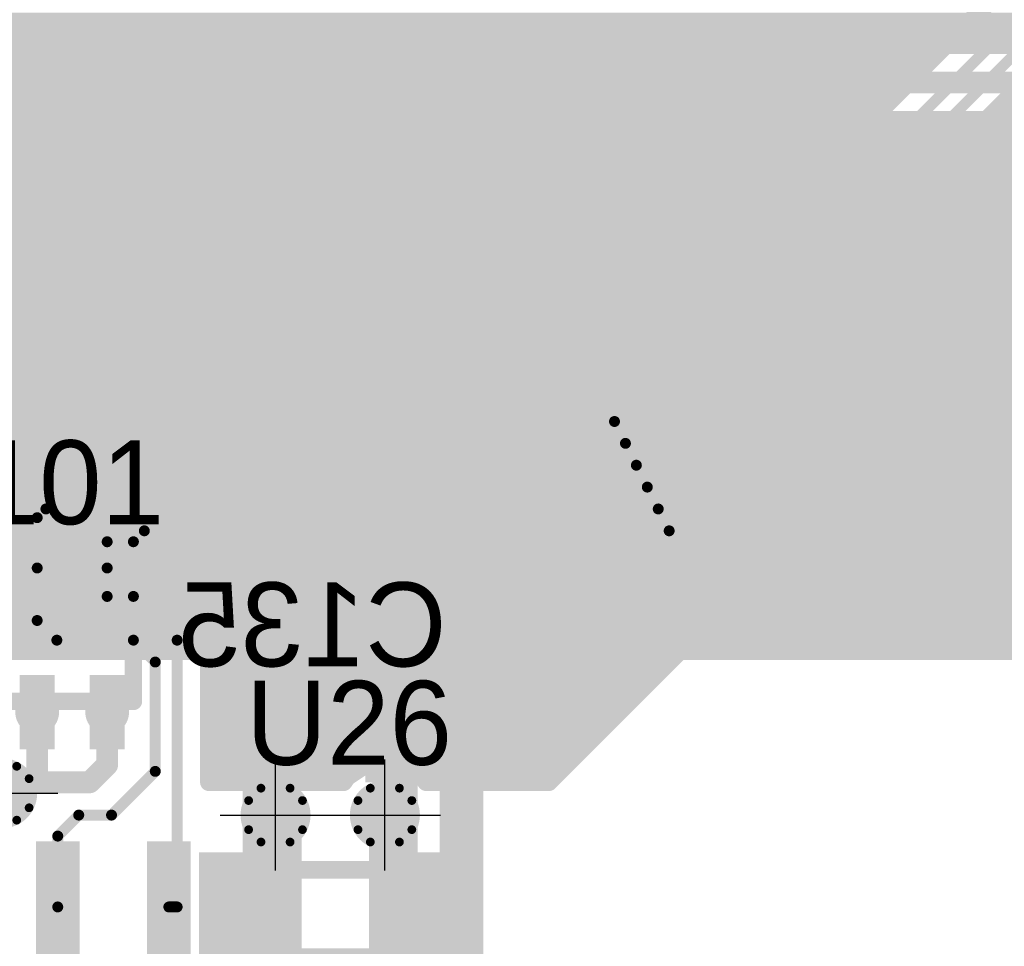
# Model space of a CAD drawing. Extents: x 74 to 326, y 70 to 232.
# Tile 18 of 138: x 184 to 195, y 94 to 104. Entities that reach past the tile are written whole.
import ezdxf

# ---------------------------------------------------------------- set-up
doc = ezdxf.new("R2010")
doc.units = 0
for name, color, linetype in [('Bot_Silk', 7, 'CONTINUOUS'), ('Bottom', 2, 'CONTINUOUS'), ('Drill_Layer', 255, 'CONTINUOUS'), ('Gnd', 12, 'CONTINUOUS'), ('Pwr', 13, 'CONTINUOUS'), ('Top', 1, 'CONTINUOUS'), ('Top_Silk', 6, 'CONTINUOUS')]:
    doc.layers.add(name, color=color, linetype=linetype)

# ---------------------------------------------------------------- blocks, each defined once
blk = doc.blocks.new('Cross')
at = {"layer": 'Drill_Layer', "linetype": 'CONTINUOUS'}
for p, q in [((0, -12.7), (0, 12.7)), ((-12.7, 0), (12.7, 0))]:
    blk.add_line(p, q, dxfattribs=at)
blk = doc.blocks.new('UNIT_DISC')
at = {"linetype": 'CONTINUOUS', "const_width": 0.5}
blk.add_lwpolyline([(0.25, 0, 1), (-0.25, 0, 1)], format="xyb", close=True, dxfattribs=at)
blk = doc.blocks.new('SHAPE_EL_236_236_0_0_0_0')
at = {"xscale": 0.6, "yscale": 0.6, "zscale": 0.6}
blk.add_blockref('UNIT_DISC', (0, 0), dxfattribs=at)
blk = doc.blocks.new('SHAPE_TH45_314_236_39_0_0_0')
at = {"linetype": 'CONTINUOUS', "const_width": 0.1}
for points in [[(0.16647, 0.30788, 0.2530389), (-0.16647, 0.30788, 0.2530389)], [(-0.30788, 0.16647, 0.2530389), (-0.30788, -0.16647, 0.2530389)], [(0.30788, -0.16647, 0.2530389), (0.30788, 0.16647, 0.2530389)], [(-0.16647, -0.30788, 0.2530389), (0.16647, -0.30788, 0.2530389)]]:
    blk.add_lwpolyline(points, format="xyb", dxfattribs=at)
at = {"xscale": 0.1, "yscale": 0.1, "zscale": 0.1}
for p in [(-0.16647, 0.30788), (0.16647, 0.30788), (-0.30788, 0.16647), (0.30788, 0.16647), (-0.30788, -0.16647), (0.30788, -0.16647), (-0.16647, -0.30788), (0.16647, -0.30788)]:
    blk.add_blockref('UNIT_DISC', p, dxfattribs=at)
blk = doc.blocks.new('SHAPE_EL_314_314_0_0_0_0')
at = {"xscale": 0.8, "yscale": 0.8, "zscale": 0.8}
blk.add_blockref('UNIT_DISC', (0, 0), dxfattribs=at)
blk = doc.blocks.new('v0306392')
at = {"layer": 'Bottom'}
blk.add_blockref('SHAPE_EL_236_236_0_0_0_0', (0, 0), dxfattribs=at)
at = {"layer": 'Gnd'}
blk.add_blockref('SHAPE_TH45_314_236_39_0_0_0', (0, 0), dxfattribs=at)
at = {"layer": 'Pwr'}
blk.add_blockref('SHAPE_EL_314_314_0_0_0_0', (0, 0), dxfattribs=at)
at = {"layer": 'Top'}
blk.add_blockref('SHAPE_EL_236_236_0_0_0_0', (0, 0), dxfattribs=at)
blk = doc.blocks.new('v0306395')
at = {"layer": 'Bottom'}
blk.add_blockref('SHAPE_EL_236_236_0_0_0_0', (0, 0), dxfattribs=at)
at = {"layer": 'Gnd'}
blk.add_blockref('SHAPE_EL_314_314_0_0_0_0', (0, 0), dxfattribs=at)
at = {"layer": 'Pwr'}
blk.add_blockref('SHAPE_TH45_314_236_39_0_0_0', (0, 0), dxfattribs=at)
at = {"layer": 'Top'}
blk.add_blockref('SHAPE_EL_236_236_0_0_0_0', (0, 0), dxfattribs=at)
blk = doc.blocks.new('0603_12168')
at = {"layer": 'Bot_Silk', "linetype": 'CONTINUOUS', "const_width": 0.2}
for points in [[(186.55, 96.3), (186.55, 95.7)], [(187.95, 96.3), (186.55, 96.3)], [(187.95, 95.7), (187.95, 96.3)], [(186.55, 95.7), (187.95, 95.7)]]:
    blk.add_lwpolyline(points, dxfattribs=at)
at = {"layer": 'Bot_Silk', "xscale": 0.2, "yscale": 0.2, "zscale": 0.2}
for p in [(186.55, 96.3), (186.55, 96.3), (187.95, 96.3), (187.95, 96.3), (186.55, 95.7), (186.55, 95.7), (187.95, 95.7), (187.95, 95.7)]:
    blk.add_blockref('UNIT_DISC', p, dxfattribs=at)
blk = doc.blocks.new('SHAPE_SQ_314_393_0_0_0_0')
blk.add_solid([(-0.4, -0.5), (0.4, -0.5), (-0.4, 0.5), (0.4, 0.5)])
blk = doc.blocks.new('SHAPE_EL_196_196_0_0_0_0')
at = {"xscale": 0.5, "yscale": 0.5, "zscale": 0.5}
blk.add_blockref('UNIT_DISC', (0, 0), dxfattribs=at)
blk = doc.blocks.new('w800h1000395_F')
at = {"layer": 'Bottom'}
blk.add_blockref('SHAPE_SQ_314_393_0_0_0_0', (0, 0), dxfattribs=at)
at = {"layer": 'Gnd'}
blk.add_blockref('SHAPE_EL_196_196_0_0_0_0', (0, 0), dxfattribs=at)
at = {"layer": 'Pwr'}
blk.add_blockref('SHAPE_EL_196_196_0_0_0_0', (0, 0), dxfattribs=at)
blk = doc.blocks.new('w800h1000392_F')
at = {"layer": 'Bottom'}
blk.add_blockref('SHAPE_SQ_314_393_0_0_0_0', (0, 0), dxfattribs=at)
at = {"layer": 'Gnd'}
blk.add_blockref('SHAPE_EL_196_196_0_0_0_0', (0, 0), dxfattribs=at)
at = {"layer": 'Pwr'}
blk.add_blockref('SHAPE_EL_196_196_0_0_0_0', (0, 0), dxfattribs=at)
blk = doc.blocks.new('C135')
for name, p in [('w800h1000392_F', (186.45, 96)), ('w800h1000395_F', (188.05, 96)), ('0603_12168', (0, 0))]:
    blk.add_blockref(name, p)
at = {"layer": 'Bot_Silk', "text_generation_flag": 2}
blk.add_text('C135', height=0.96, dxfattribs=at).set_placement((188.58125, 96.825))
blk = doc.blocks.new('0805_12154')
at = {"layer": 'Bot_Silk', "linetype": 'CONTINUOUS', "const_width": 0.2}
for points in [[(186.35, 94.5), (186.35, 93.5)], [(186.35, 94.5), (188.15, 94.5)], [(188.15, 94.5), (188.15, 93.5)], [(188.15, 93.5), (186.35, 93.5)]]:
    blk.add_lwpolyline(points, dxfattribs=at)
at = {"layer": 'Bot_Silk', "xscale": 0.2, "yscale": 0.2, "zscale": 0.2}
for p in [(186.35, 94.5), (186.35, 94.5), (188.15, 94.5), (188.15, 94.5), (186.35, 93.5), (186.35, 93.5), (188.15, 93.5), (188.15, 93.5)]:
    blk.add_blockref('UNIT_DISC', p, dxfattribs=at)
blk = doc.blocks.new('SHAPE_SQ_393_551_0_0_0_0')
blk.add_solid([(-0.5, -0.7), (0.5, -0.7), (-0.5, 0.7), (0.5, 0.7)])
blk = doc.blocks.new('w1000h1400395_F')
at = {"layer": 'Bottom'}
blk.add_blockref('SHAPE_SQ_393_551_0_0_0_0', (0, 0), dxfattribs=at)
at = {"layer": 'Gnd'}
blk.add_blockref('SHAPE_EL_196_196_0_0_0_0', (0, 0), dxfattribs=at)
at = {"layer": 'Pwr'}
blk.add_blockref('SHAPE_EL_196_196_0_0_0_0', (0, 0), dxfattribs=at)
blk = doc.blocks.new('w1000h1400392_F')
at = {"layer": 'Bottom'}
blk.add_blockref('SHAPE_SQ_393_551_0_0_0_0', (0, 0), dxfattribs=at)
at = {"layer": 'Gnd'}
blk.add_blockref('SHAPE_EL_196_196_0_0_0_0', (0, 0), dxfattribs=at)
at = {"layer": 'Pwr'}
blk.add_blockref('SHAPE_EL_196_196_0_0_0_0', (0, 0), dxfattribs=at)
blk = doc.blocks.new('C136')
for name, p in [('w1000h1400392_F', (186.25, 94)), ('w1000h1400395_F', (188.25, 94)), ('0805_12154', (0, 0))]:
    blk.add_blockref(name, p)
at = {"layer": 'Bot_Silk', "text_generation_flag": 2}
blk.add_text('C136', height=0.96, dxfattribs=at).set_placement((188.58125, 91.575))
blk = doc.blocks.new('YC164_18565')
at = {"layer": 'Top_Silk', "linetype": 'CONTINUOUS', "const_width": 0.2}
for points in [[(182, 96.425), (182, 97.825)], [(182, 97.825), (185, 97.825)], [(185, 96.425), (185, 97.825)], [(182, 96.425), (185, 96.425)]]:
    blk.add_lwpolyline(points, dxfattribs=at)
at = {"layer": 'Top_Silk', "xscale": 0.2, "yscale": 0.2, "zscale": 0.2}
for p in [(182, 97.825), (182, 97.825), (185, 97.825), (185, 97.825), (182, 96.425), (182, 96.425), (185, 96.425), (185, 96.425)]:
    blk.add_blockref('UNIT_DISC', p, dxfattribs=at)
blk = doc.blocks.new('SHAPE_SQ_157_334_0_0_0_0')
blk.add_solid([(-0.2, -0.425), (0.2, -0.425), (-0.2, 0.425), (0.2, 0.425)])
blk = doc.blocks.new('w400h850655')
at = {"layer": 'Gnd'}
blk.add_blockref('SHAPE_EL_196_196_0_0_0_0', (0, 0), dxfattribs=at)
at = {"layer": 'Pwr'}
blk.add_blockref('SHAPE_EL_196_196_0_0_0_0', (0, 0), dxfattribs=at)
at = {"layer": 'Top'}
blk.add_blockref('SHAPE_SQ_157_334_0_0_0_0', (0, 0), dxfattribs=at)
blk = doc.blocks.new('w400h850647')
at = {"layer": 'Gnd'}
blk.add_blockref('SHAPE_EL_196_196_0_0_0_0', (0, 0), dxfattribs=at)
at = {"layer": 'Pwr'}
blk.add_blockref('SHAPE_EL_196_196_0_0_0_0', (0, 0), dxfattribs=at)
at = {"layer": 'Top'}
blk.add_blockref('SHAPE_SQ_157_334_0_0_0_0', (0, 0), dxfattribs=at)
blk = doc.blocks.new('w400h850392')
at = {"layer": 'Gnd'}
blk.add_blockref('SHAPE_EL_196_196_0_0_0_0', (0, 0), dxfattribs=at)
at = {"layer": 'Pwr'}
blk.add_blockref('SHAPE_EL_196_196_0_0_0_0', (0, 0), dxfattribs=at)
at = {"layer": 'Top'}
blk.add_blockref('SHAPE_SQ_157_334_0_0_0_0', (0, 0), dxfattribs=at)
blk = doc.blocks.new('w400h850638')
at = {"layer": 'Gnd'}
blk.add_blockref('SHAPE_EL_196_196_0_0_0_0', (0, 0), dxfattribs=at)
at = {"layer": 'Pwr'}
blk.add_blockref('SHAPE_EL_196_196_0_0_0_0', (0, 0), dxfattribs=at)
at = {"layer": 'Top'}
blk.add_blockref('SHAPE_SQ_157_334_0_0_0_0', (0, 0), dxfattribs=at)
blk = doc.blocks.new('w400h850588')
at = {"layer": 'Gnd'}
blk.add_blockref('SHAPE_EL_196_196_0_0_0_0', (0, 0), dxfattribs=at)
at = {"layer": 'Pwr'}
blk.add_blockref('SHAPE_EL_196_196_0_0_0_0', (0, 0), dxfattribs=at)
at = {"layer": 'Top'}
blk.add_blockref('SHAPE_SQ_157_334_0_0_0_0', (0, 0), dxfattribs=at)
blk = doc.blocks.new('R101')
at = {"rotation": 180}
for name, p in [('w400h850588', (182.3, 97.95)), ('w400h850638', (183.1, 97.95)), ('w400h850655', (183.9, 97.95)), ('w400h850647', (184.7, 97.95)), ('w400h850392', (182.3, 96.3)), ('w400h850392', (183.1, 96.3)), ('w400h850392', (183.9, 96.3)), ('w400h850392', (184.7, 96.3))]:
    blk.add_blockref(name, p, dxfattribs=at)
blk.add_blockref('YC164_18565', (0, 0))
at = {"layer": 'Top_Silk'}
blk.add_text('R101', height=0.96, dxfattribs=at).set_placement((182.28125, 98.45))
blk = doc.blocks.new('SHAPE_SQ_590_196_0_0_0_0')
blk.add_solid([(-0.75, -0.25), (0.75, -0.25), (-0.75, 0.25), (0.75, 0.25)])
blk = doc.blocks.new('w1500h500395')
at = {"layer": 'Gnd'}
blk.add_blockref('SHAPE_EL_196_196_0_0_0_0', (0, 0), dxfattribs=at)
at = {"layer": 'Pwr'}
blk.add_blockref('SHAPE_EL_196_196_0_0_0_0', (0, 0), dxfattribs=at)
at = {"layer": 'Top'}
blk.add_blockref('SHAPE_SQ_590_196_0_0_0_0', (0, 0), dxfattribs=at)
blk = doc.blocks.new('w1500h500392')
at = {"layer": 'Gnd'}
blk.add_blockref('SHAPE_EL_196_196_0_0_0_0', (0, 0), dxfattribs=at)
at = {"layer": 'Pwr'}
blk.add_blockref('SHAPE_EL_196_196_0_0_0_0', (0, 0), dxfattribs=at)
at = {"layer": 'Top'}
blk.add_blockref('SHAPE_SQ_590_196_0_0_0_0', (0, 0), dxfattribs=at)
blk = doc.blocks.new('w1500h500655')
at = {"layer": 'Gnd'}
blk.add_blockref('SHAPE_EL_196_196_0_0_0_0', (0, 0), dxfattribs=at)
at = {"layer": 'Pwr'}
blk.add_blockref('SHAPE_EL_196_196_0_0_0_0', (0, 0), dxfattribs=at)
at = {"layer": 'Top'}
blk.add_blockref('SHAPE_SQ_590_196_0_0_0_0', (0, 0), dxfattribs=at)
blk = doc.blocks.new('w1500h500647')
at = {"layer": 'Gnd'}
blk.add_blockref('SHAPE_EL_196_196_0_0_0_0', (0, 0), dxfattribs=at)
at = {"layer": 'Pwr'}
blk.add_blockref('SHAPE_EL_196_196_0_0_0_0', (0, 0), dxfattribs=at)
at = {"layer": 'Top'}
blk.add_blockref('SHAPE_SQ_590_196_0_0_0_0', (0, 0), dxfattribs=at)
blk = doc.blocks.new('U26')
at = {"rotation": 270}
for name, p in [('w1500h500655', (184.135, 94.075)), ('w1500h500647', (185.405, 94.075)), ('w1500h500392', (186.675, 94.075)), ('w1500h500395', (187.945, 94.075))]:
    blk.add_blockref(name, p, dxfattribs=at)
at = {"layer": 'Top_Silk'}
blk.add_text('U26', height=0.96, dxfattribs=at).set_placement((186.2875, 95.7))
blk = doc.blocks.new('CUPOUR_L1_F0_TT90_31294')
at = {"layer": 'Top', "linetype": 'CONTINUOUS', "const_width": 0.2}
for points in [[(190.34984, 99.9875), (197.0125, 106.65016)], [(189.75, 95.5), (200.25, 106)], [(198.93232, 105.66966), (191.33034, 98.06768)], [(157.5, 104.2), (194.56234, 104.2)], [(179.88181, 104.05), (194.41234, 104.05)], [(180.07933, 103.9), (194.26234, 103.9)], [(180.17955, 103.75), (194.11234, 103.75)], [(180.21685, 103.6), (193.96234, 103.6)], [(180.2268, 103.45), (193.81234, 103.45)], [(180.19696, 103.3), (193.66234, 103.3)], [(180.11274, 103.15), (193.51234, 103.15)], [(179.95665, 103), (193.36234, 103)], [(169.82604, 102.85), (193.21234, 102.85)], [(169.67604, 102.7), (193.06234, 102.7)], [(169.52604, 102.55), (192.91234, 102.55)], [(169.37604, 102.4), (192.76234, 102.4)], [(169.22604, 102.25), (192.61234, 102.25)], [(169.07604, 102.1), (192.46234, 102.1)], [(168.92604, 101.95), (192.31234, 101.95)], [(168.77604, 101.8), (192.16234, 101.8)], [(168.62604, 101.65), (192.01234, 101.65)], [(194.91266, 101.65), (195.9, 101.65)], [(168.47604, 101.5), (191.86234, 101.5)], [(194.76266, 101.5), (195.75, 101.5)], [(168.32604, 101.35), (191.71234, 101.35)], [(194.61266, 101.35), (195.6, 101.35)], [(168.17604, 101.2), (191.56234, 101.2)], [(194.46266, 101.2), (195.45, 101.2)], [(168.02604, 101.05), (191.41234, 101.05)], [(194.31266, 101.05), (195.3, 101.05)], [(167.87604, 100.9), (191.26234, 100.9)], [(194.16266, 100.9), (195.15, 100.9)], [(167.72604, 100.75), (191.11234, 100.75)], [(194.01266, 100.75), (195, 100.75)], [(167.57604, 100.6), (190.96234, 100.6)], [(193.86266, 100.6), (194.85, 100.6)], [(167.42604, 100.45), (190.81234, 100.45)], [(193.71266, 100.45), (194.7, 100.45)], [(167.27604, 100.3), (190.66234, 100.3)], [(193.56266, 100.3), (194.55, 100.3)], [(167.12604, 100.15), (190.51234, 100.15)], [(193.41266, 100.15), (194.4, 100.15)], [(166.97604, 100), (190.36234, 100)], [(172.17789, 99.9875), (190.34984, 99.9875)], [(193.26266, 100), (194.25, 100)], [(193.11266, 99.85), (194.1, 99.85)], [(192.96266, 99.7), (193.95, 99.7)], [(192.81266, 99.55), (193.8, 99.55)], [(192.66266, 99.4), (193.65, 99.4)], [(192.51266, 99.25), (193.5, 99.25)], [(192.36266, 99.1), (193.35, 99.1)], [(192.21266, 98.95), (193.2, 98.95)], [(192.06266, 98.8), (193.05, 98.8)], [(191.91266, 98.65), (192.9, 98.65)], [(191.76266, 98.5), (192.75, 98.5)], [(191.61266, 98.35), (192.6, 98.35)], [(191.46266, 98.2), (192.45, 98.2)], [(191.33034, 98.06768), (191.23612, 98.02866)], [(185.20534, 97.94268), (185.2, 97.94046)], [(185.27516, 98.0125), (185.20534, 97.94268)], [(191.19711, 98.0125), (185.27516, 98.0125)], [(191.23612, 98.02866), (191.19711, 98.0125)], [(191.28764, 98.05), (192.3, 98.05)], [(185.2, 97.94046), (185.2, 97.93453)], [(185.2, 97.93453), (185.20534, 97.93232)], [(185.20534, 97.93232), (185.80732, 97.33034)], [(185.23766, 97.9), (192.15, 97.9)], [(185.38766, 97.75), (192, 97.75)], [(185.53766, 97.6), (191.85, 97.6)], [(185.68766, 97.45), (191.7, 97.45)], [(185.80732, 97.33034), (185.84633, 97.23612)], [(185.81988, 97.3), (191.55, 97.3)], [(185.84633, 97.23612), (185.8625, 97.19711)], [(185.8625, 97.19711), (185.8625, 95.5)], [(185.8625, 97.15), (191.4, 97.15)], [(185.8625, 97), (191.25, 97)], [(185.8625, 96.85), (191.1, 96.85)], [(185.8625, 96.7), (190.95, 96.7)], [(185.8625, 96.55), (190.8, 96.55)], [(185.8625, 96.4), (190.65, 96.4)], [(185.8625, 96.25), (190.5, 96.25)], [(185.8625, 96.1), (190.35, 96.1)], [(185.8625, 95.95), (190.2, 95.95)], [(185.8625, 95.8), (190.05, 95.8)], [(187.6409, 95.69018), (187.875, 95.73675)], [(187.875, 95.73675), (188.1091, 95.69018)], [(185.8625, 95.65), (187.58076, 95.65)], [(187.44243, 95.55757), (187.6409, 95.69018)], [(188.1091, 95.69018), (188.30757, 95.55757)], [(188.16923, 95.65), (189.9, 95.65)], [(185.8625, 95.5), (187.40396, 95.5)], [(185.8625, 95.5), (187.40396, 95.5)], [(187.40396, 95.5), (187.44243, 95.55757)], [(188.30757, 95.55757), (188.34244, 95.50537)], [(188.34244, 95.50537), (188.34782, 95.5)], [(188.34782, 95.5), (189.75, 95.5)], [(188.34782, 95.5), (189.75, 95.5)]]:
    blk.add_lwpolyline(points, dxfattribs=at)
at = {"layer": 'Top', "xscale": 0.2, "yscale": 0.2, "zscale": 0.2}
for p in [(194.56234, 104.2), (194.41234, 104.05), (194.26234, 103.9), (194.11234, 103.75), (193.96234, 103.6), (193.81234, 103.45), (193.66234, 103.3), (193.51234, 103.15), (193.36234, 103), (193.21234, 102.85), (193.06234, 102.7), (192.91234, 102.55), (192.76234, 102.4), (192.61234, 102.25), (192.46234, 102.1), (192.31234, 101.95), (192.16234, 101.8), (192.01234, 101.65), (194.91266, 101.65), (191.86234, 101.5), (194.76266, 101.5), (191.71234, 101.35), (194.61266, 101.35), (191.56234, 101.2), (194.46266, 101.2), (191.41234, 101.05), (194.31266, 101.05), (191.26234, 100.9), (194.16266, 100.9), (191.11234, 100.75), (194.01266, 100.75), (195, 100.75), (190.96234, 100.6), (193.86266, 100.6), (194.85, 100.6), (190.81234, 100.45), (193.71266, 100.45), (194.7, 100.45), (190.66234, 100.3), (193.56266, 100.3), (194.55, 100.3), (190.51234, 100.15), (193.41266, 100.15), (194.4, 100.15), (190.34984, 99.9875), (190.34984, 99.9875), (190.36234, 100), (193.26266, 100), (194.25, 100), (193.11266, 99.85), (194.1, 99.85), (192.96266, 99.7), (193.95, 99.7), (192.81266, 99.55), (193.8, 99.55), (192.66266, 99.4), (193.65, 99.4), (192.51266, 99.25), (193.5, 99.25), (192.36266, 99.1), (193.35, 99.1), (192.21266, 98.95), (193.2, 98.95), (192.06266, 98.8), (193.05, 98.8), (191.91266, 98.65), (192.9, 98.65), (191.76266, 98.5), (192.75, 98.5), (191.61266, 98.35), (192.6, 98.35), (191.46266, 98.2), (192.45, 98.2), (191.33034, 98.06768), (191.33034, 98.06768), (185.20534, 97.94268), (185.20534, 97.94268), (185.27516, 98.0125), (185.27516, 98.0125), (191.19711, 98.0125), (191.19711, 98.0125), (191.23612, 98.02866), (191.23612, 98.02866), (191.28764, 98.05), (192.3, 98.05), (185.2, 97.94046), (185.2, 97.94046), (185.2, 97.93453), (185.2, 97.93453), (185.20534, 97.93232), (185.20534, 97.93232), (185.23766, 97.9), (192.15, 97.9), (185.38766, 97.75), (192, 97.75), (185.53766, 97.6), (191.85, 97.6), (185.68766, 97.45), (191.7, 97.45), (185.80732, 97.33034), (185.80732, 97.33034), (185.81988, 97.3), (191.55, 97.3), (185.84633, 97.23612), (185.84633, 97.23612), (185.8625, 97.19711), (185.8625, 97.19711), (185.8625, 97.15), (191.4, 97.15), (185.8625, 97), (191.25, 97), (185.8625, 96.85), (191.1, 96.85), (185.8625, 96.7), (190.95, 96.7), (185.8625, 96.55), (190.8, 96.55), (185.8625, 96.4), (190.65, 96.4), (185.8625, 96.25), (190.5, 96.25), (185.8625, 96.1), (190.35, 96.1), (185.8625, 95.95), (190.2, 95.95), (185.8625, 95.8), (187.875, 95.73675), (187.875, 95.73675), (190.05, 95.8), (185.8625, 95.65), (187.58076, 95.65), (187.6409, 95.69018), (187.6409, 95.69018), (188.1091, 95.69018), (188.1091, 95.69018), (188.16923, 95.65), (189.9, 95.65), (185.8625, 95.5), (185.8625, 95.5), (185.8625, 95.5), (187.40396, 95.5), (187.40396, 95.5), (187.40396, 95.5), (187.44243, 95.55757), (187.44243, 95.55757), (188.30757, 95.55757), (188.30757, 95.55757), (188.34244, 95.50537), (188.34244, 95.50537), (188.34782, 95.5), (188.34782, 95.5), (188.34782, 95.5), (189.75, 95.5), (189.75, 95.5), (189.75, 95.5)]:
    blk.add_blockref('UNIT_DISC', p, dxfattribs=at)
blk = doc.blocks.new('CUPOUR_L2_F0_TT90_39393')
at = {"layer": 'Bottom', "linetype": 'CONTINUOUS', "const_width": 0.2}
for points in [[(180.05, 104.2), (205.5, 104.2)], [(180.05, 104.05), (205.5, 104.05)], [(180.06262, 103.925), (205.5, 103.925)], [(205.5, 103.075), (180.06262, 103.075)], [(179.95665, 103), (205.5, 103)], [(158, 102.85), (205.5, 102.85)], [(158, 102.7), (205.5, 102.7)], [(158, 102.55), (205.5, 102.55)], [(158, 102.4), (205.5, 102.4)], [(158, 102.25), (205.5, 102.25)], [(158, 102.1), (205.5, 102.1)], [(158, 101.95), (205.5, 101.95)], [(158, 101.8), (205.5, 101.8)], [(158, 101.65), (205.5, 101.65)], [(158, 101.5), (205.5, 101.5)], [(158, 101.35), (205.5, 101.35)], [(158, 101.2), (205.5, 101.2)], [(158, 101.05), (205.5, 101.05)], [(158, 100.9), (205.5, 100.9)], [(158, 100.75), (205.5, 100.75)], [(158, 100.6), (205.5, 100.6)], [(158, 100.45), (205.5, 100.45)], [(158, 100.3), (205.5, 100.3)], [(158, 100.15), (205.5, 100.15)], [(158, 100), (205.5, 100)], [(158, 99.85), (205.5, 99.85)], [(158, 99.7), (205.5, 99.7)], [(158, 99.55), (205.5, 99.55)], [(158, 99.4), (205.5, 99.4)], [(158, 99.25), (205.5, 99.25)], [(158, 99.1), (205.35, 99.1)], [(158, 98.95), (205.2, 98.95)], [(158, 98.8), (205.05, 98.8)], [(158, 98.65), (198.15, 98.65)], [(158, 98.5), (198, 98.5)], [(158, 98.35), (197.85, 98.35)], [(158, 98.2), (197.75, 98.2)], [(158, 98.05), (197.75, 98.05)], [(158, 97.9), (197.75, 97.9)], [(158, 97.75), (197.75, 97.75)], [(158, 97.6), (197.75, 97.6)], [(158.05, 97.45), (197.7, 97.45)], [(158.2, 97.3), (197.55, 97.3)], [(158.35, 97.15), (197.4, 97.15)], [(158.5, 97), (197.25, 97)], [(158.5, 97), (197.25, 97)]]:
    blk.add_lwpolyline(points, dxfattribs=at)

msp = doc.modelspace()

# ---------------------------------------------------------------- linework, layer by layer
at = {"layer": 'Bottom', "linetype": 'CONTINUOUS'}
for points, const_width in [([(217.5, 103.5), (179.625, 103.5)], 0.25), ([(186.5, 96), (186.45, 96)], 0.5), ([(186.5, 95.125), (186.5, 96)], 0.5), ([(188, 95.125), (188, 96)], 0.5), ([(188, 96), (188.05, 96)], 0.5), ([(186.5, 95.125), (186.625, 95.125)], 0.5), ([(186.5, 94), (186.5, 95.125)], 0.5), ([(188, 95.125), (187.875, 95.125)], 0.5), ([(188, 94), (188, 95.125)], 0.5), ([(186.25, 94), (186.5, 94)], 0.5), ([(188.25, 94), (188, 94)], 0.5)]:
    msp.add_lwpolyline(points, dxfattribs=dict(at, const_width=const_width))
at = {"layer": 'Pwr', "linetype": 'CONTINUOUS', "const_width": 0.5}
for points in [[(197.875, 105.875), (188.75, 96.75)], [(188.75, 96.75), (188.75, 85.25)]]:
    msp.add_lwpolyline(points, dxfattribs=at)
at = {"layer": 'Top', "linetype": 'CONTINUOUS'}
for points, const_width in [([(197.375, 106.5), (190.5, 99.625)], 0.125), ([(197.625, 106.375), (190.625, 99.375)], 0.125), ([(197.875, 106.25), (190.75, 99.125)], 0.125), ([(198.125, 106.125), (190.875, 98.875)], 0.125), ([(198.375, 106), (191, 98.625)], 0.125), ([(198.625, 105.875), (191.125, 98.375)], 0.125), ([(190.5, 99.625), (172.25, 99.625)], 0.125), ([(190.625, 99.375), (172.75, 99.375)], 0.125), ([(190.75, 99.125), (173.25, 99.125)], 0.125), ([(190.875, 98.875), (173.875, 98.875)], 0.125), ([(184, 98.625), (183.9, 98.525)], 0.125), ([(191, 98.625), (184, 98.625)], 0.125), ([(183.9, 98.525), (183.9, 97.95)], 0.125), ([(185.125, 98.375), (185, 98.25)], 0.125), ([(191.125, 98.375), (185.125, 98.375)], 0.125), ([(184.7, 98.25), (184.7, 97.95)], 0.125), ([(185, 98.25), (184.7, 98.25)], 0.125), ([(183.9, 97.95), (183.9, 97.35)], 0.125), ([(184.7, 97.95), (184.7, 97.625)], 0.125), ([(184.7, 97.625), (185, 97.625)], 0.125), ([(185, 97.625), (185.5, 97.125)], 0.125), ([(183.9, 97.35), (184.125, 97.125)], 0.125), ([(184.125, 97.125), (185, 97.125)], 0.125), ([(185, 97.125), (185.25, 96.875)], 0.125), ([(185.5, 97.125), (185.5, 94.075)], 0.125), ([(185.25, 96.875), (185.25, 95.625)], 0.125), ([(183.9, 96.3), (183.9, 95.5)], 0.25), ([(184.7, 95.7), (184.7, 96.3)], 0.25), ([(186.625, 95.125), (186.625, 95.875)], 0.5), ([(184.5, 95.5), (184.7, 95.7)], 0.25), ([(185.25, 95.625), (184.75, 95.125)], 0.125), ([(183.5, 95.5), (183.9, 95.5)], 0.25), ([(183.9, 95.5), (184.5, 95.5)], 0.25), ([(186.675, 95.125), (186.625, 95.125)], 0.5), ([(186.675, 94.075), (186.675, 95.125)], 0.5), ([(187.945, 95.125), (187.875, 95.125)], 0.5), ([(187.945, 94.075), (187.945, 95.125)], 0.5), ([(184.375, 95.125), (184.135, 94.885)], 0.125), ([(184.75, 95.125), (184.375, 95.125)], 0.125), ([(184.135, 94.885), (184.135, 94.075)], 0.125), ([(185.5, 94.075), (185.405, 94.075)], 0.125)]:
    msp.add_lwpolyline(points, dxfattribs=dict(at, const_width=const_width))

# ---------------------------------------------------------------- block references
for name in ['CUPOUR_L2_F0_TT90_39393', 'CUPOUR_L1_F0_TT90_31294', 'R101', 'C135', 'U26', 'C136']:
    msp.add_blockref(name, (0, 0))
at = {"rotation": 180}
for name, p in [('v0306392', (183.5, 95.375)), ('v0306392', (186.625, 95.125)), ('v0306395', (187.875, 95.125))]:
    msp.add_blockref(name, p, dxfattribs=at)
at = {"layer": 'Bottom', "xscale": 0.5, "yscale": 0.5, "zscale": 0.5}
for p in [(186.45, 96), (186.5, 96), (186.5, 96), (188, 96), (188, 96), (188.05, 96), (186.5, 95.125), (186.5, 95.125), (186.5, 95.125), (186.625, 95.125), (187.875, 95.125), (188, 95.125), (188, 95.125), (188, 95.125), (186.25, 94), (186.5, 94), (186.5, 94), (188, 94), (188, 94), (188.25, 94)]:
    msp.add_blockref('UNIT_DISC', p, dxfattribs=at)
at = {"layer": 'Drill_Layer', "xscale": 0.05, "yscale": 0.05, "zscale": 0.05}
for p in [(183.5, 95.375), (186.625, 95.125), (187.875, 95.125)]:
    msp.add_blockref('Cross', p, dxfattribs=at)
at = {"layer": 'Pwr', "xscale": 0.5, "yscale": 0.5, "zscale": 0.5}
msp.add_blockref('UNIT_DISC', (188.75, 96.75), dxfattribs=at)
msp.add_blockref('UNIT_DISC', (188.75, 96.75), dxfattribs=at)
at = {"layer": 'Top'}
for p, xscale, yscale, zscale in [((190.5, 99.625), 0.125, 0.125, 0.125), ((190.5, 99.625), 0.125, 0.125, 0.125), ((190.625, 99.375), 0.125, 0.125, 0.125), ((190.625, 99.375), 0.125, 0.125, 0.125), ((190.75, 99.125), 0.125, 0.125, 0.125), ((190.75, 99.125), 0.125, 0.125, 0.125), ((190.875, 98.875), 0.125, 0.125, 0.125), ((190.875, 98.875), 0.125, 0.125, 0.125), ((184, 98.625), 0.125, 0.125, 0.125), ((184, 98.625), 0.125, 0.125, 0.125), ((191, 98.625), 0.125, 0.125, 0.125), ((191, 98.625), 0.125, 0.125, 0.125), ((183.9, 98.525), 0.125, 0.125, 0.125), ((183.9, 98.525), 0.125, 0.125, 0.125), ((185.125, 98.375), 0.125, 0.125, 0.125), ((185.125, 98.375), 0.125, 0.125, 0.125), ((191.125, 98.375), 0.125, 0.125, 0.125), ((191.125, 98.375), 0.125, 0.125, 0.125), ((184.7, 98.25), 0.125, 0.125, 0.125), ((184.7, 98.25), 0.125, 0.125, 0.125), ((185, 98.25), 0.125, 0.125, 0.125), ((185, 98.25), 0.125, 0.125, 0.125), ((183.9, 97.95), 0.125, 0.125, 0.125), ((183.9, 97.95), 0.125, 0.125, 0.125), ((184.7, 97.95), 0.125, 0.125, 0.125), ((184.7, 97.95), 0.125, 0.125, 0.125), ((184.7, 97.625), 0.125, 0.125, 0.125), ((184.7, 97.625), 0.125, 0.125, 0.125), ((185, 97.625), 0.125, 0.125, 0.125), ((185, 97.625), 0.125, 0.125, 0.125), ((183.9, 97.35), 0.125, 0.125, 0.125), ((183.9, 97.35), 0.125, 0.125, 0.125), ((184.125, 97.125), 0.125, 0.125, 0.125), ((184.125, 97.125), 0.125, 0.125, 0.125), ((185, 97.125), 0.125, 0.125, 0.125), ((185, 97.125), 0.125, 0.125, 0.125), ((185.5, 97.125), 0.125, 0.125, 0.125), ((185.5, 97.125), 0.125, 0.125, 0.125), ((185.25, 96.875), 0.125, 0.125, 0.125), ((185.25, 96.875), 0.125, 0.125, 0.125), ((183.9, 96.3), 0.25, 0.25, 0.25), ((184.7, 96.3), 0.25, 0.25, 0.25), ((186.625, 95.875), 0.5, 0.5, 0.5), ((184.7, 95.7), 0.25, 0.25, 0.25), ((184.7, 95.7), 0.25, 0.25, 0.25), ((185.25, 95.625), 0.125, 0.125, 0.125), ((185.25, 95.625), 0.125, 0.125, 0.125), ((183.9, 95.5), 0.25, 0.25, 0.25), ((183.9, 95.5), 0.25, 0.25, 0.25), ((183.9, 95.5), 0.25, 0.25, 0.25), ((184.5, 95.5), 0.25, 0.25, 0.25), ((184.5, 95.5), 0.25, 0.25, 0.25), ((186.625, 95.125), 0.5, 0.5, 0.5), ((186.625, 95.125), 0.5, 0.5, 0.5), ((186.675, 95.125), 0.5, 0.5, 0.5), ((186.675, 95.125), 0.5, 0.5, 0.5), ((187.875, 95.125), 0.5, 0.5, 0.5), ((187.945, 95.125), 0.5, 0.5, 0.5), ((187.945, 95.125), 0.5, 0.5, 0.5), ((184.375, 95.125), 0.125, 0.125, 0.125), ((184.375, 95.125), 0.125, 0.125, 0.125), ((184.75, 95.125), 0.125, 0.125, 0.125), ((184.75, 95.125), 0.125, 0.125, 0.125), ((184.135, 94.885), 0.125, 0.125, 0.125), ((184.135, 94.885), 0.125, 0.125, 0.125), ((186.675, 94.075), 0.5, 0.5, 0.5), ((187.945, 94.075), 0.5, 0.5, 0.5), ((184.135, 94.075), 0.125, 0.125, 0.125), ((185.405, 94.075), 0.125, 0.125, 0.125), ((185.5, 94.075), 0.125, 0.125, 0.125), ((185.5, 94.075), 0.125, 0.125, 0.125)]:
    msp.add_blockref('UNIT_DISC', p, dxfattribs=dict(at, xscale=xscale, yscale=yscale, zscale=zscale))

doc.saveas('drawing.dxf')
